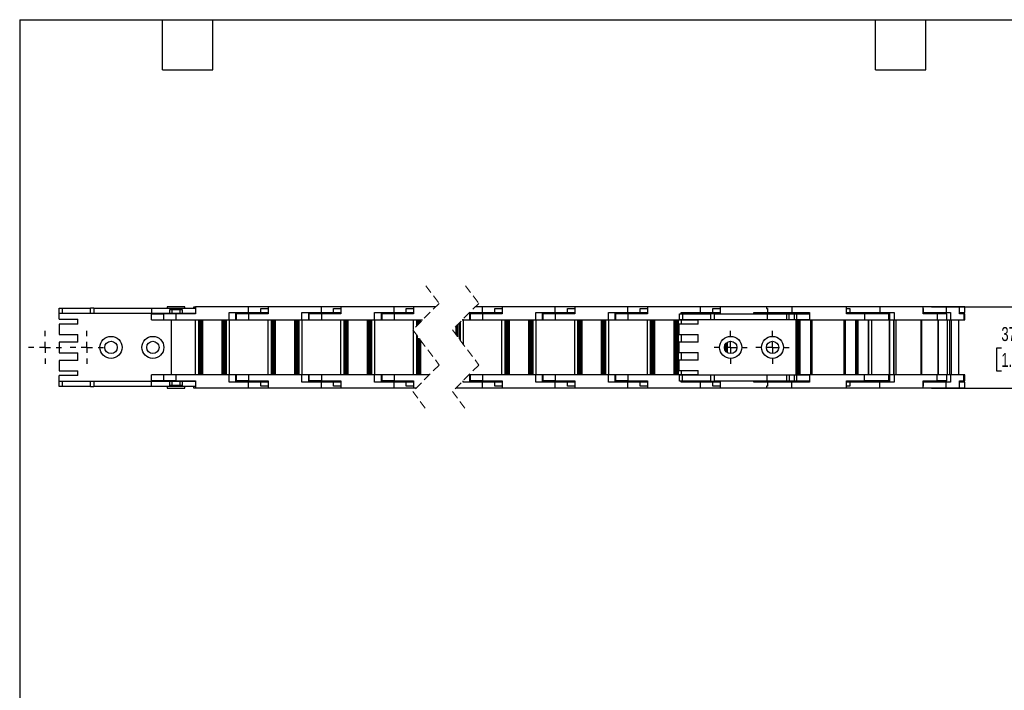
# Model space of a CAD drawing. Header units: millimetres. Extents: x 19 to 819, y 19 to 629.
# Tile 2 of 9: x 19 to 466, y 324 to 629. Entities that reach past the tile are written whole.
import ezdxf

# ---------------------------------------------------------------- set-up
doc = ezdxf.new("R2010")
doc.units = ezdxf.units.MM
doc.header["$LTSCALE"] = 3
doc.linetypes.add('CENTERX2', pattern=[20.32, 12.7, -2.54, 2.54, -2.54])
doc.linetypes.add('HIDDEN', pattern=[1.905, 1.27, -0.635])
doc.layers.add('CENTER', color=40, linetype='CENTERX2')
doc.layers.add('DIMENSIONS', color=140, linetype='Continuous', lineweight=25)
doc.layers.add('TEXT', color=140, linetype='Continuous', lineweight=25)
doc.styles.add('SLDTEXTSTYLE0', font='TXT', dxfattribs={"width": 0.7})
doc.dimstyles.new('SLDDIMSTYLE4', dxfattribs={"dimtxt": 6.474023, "dimasz": 9.906, "dimexe": 0, "dimexo": 0.0625, "dimgap": 1.618506, "dimtad": 0, "dimtih": 1, "dimtoh": 1, "dimrnd": 1e-09, "dimzin": 4, "dimdsep": 46, "dimtxsty": 'SLDTEXTSTYLE0', "dimsah": 1, "dimcen": 0.09, "dimadec": 0, "dimazin": 1, "dimtfac": 1, "dimtmove": 0, "dimatfit": 0, "dimfxl": 0, "dimfrac": 2, "dimtolj": 1, "dimtzin": 12, "dimarcsym": 0})

# ---------------------------------------------------------------- blocks, each defined once
blk = doc.blocks.new('_D_6')
at = {"layer": 'DIMENSIONS'}
for p, q in [((474.39, 498.21), (474.39, 517.26)), ((433.03, 498.21), (483.92, 498.21)), ((464.77, 479.31), (462.6, 479.31)), ((462.6, 479.31), (462.6, 469.02)), ((484.01, 479.31), (486.19, 479.31)), ((486.19, 479.31), (486.19, 469.02)), ((462.6, 469.02), (464.77, 469.02)), ((486.19, 469.02), (484.01, 469.02)), ((433.03, 461.21), (483.92, 461.21)), ((474.39, 461.21), (474.39, 442.16))]:
    blk.add_line(p, q, dxfattribs=at)
for points in [[(474.39, 498.21), (475.92, 508.12), (472.87, 508.12)], [(474.39, 461.21), (472.87, 451.3), (475.92, 451.3)]]:
    blk.add_solid(points, dxfattribs=at)
at = {"layer": 'DIMENSIONS', "char_height": 6.35, "attachment_point": 1, "style": 'SLDTEXTSTYLE0'}
for s, insert in [('37.0', (464.77, 488.94)), ('1.46', (464.77, 477.2))]:
    blk.add_mtext(s, dxfattribs=dict(at, insert=insert))
blk = doc.blocks.new('SW_CENTERMARKSYMBOL_1')
at = {"layer": 'CENTER', "color": 0}
for p, q in [((0, 5.08), (0, 7.54)), ((-5.08, 0), (-7.54, 0)), ((0, 0), (-2.54, 0)), ((0, 0), (0, 2.54)), ((0, 0), (0, -2.54)), ((0, 0), (2.54, 0)), ((5.08, 0), (7.54, 0)), ((0, -5.08), (0, -7.54))]:
    blk.add_line(p, q, dxfattribs=at)
blk = doc.blocks.new('SW_CENTERMARKSYMBOL_2')
at = {"layer": 'CENTER', "color": 0}
for p, q in [((0, 5.08), (0, 7.54)), ((-5.08, 0), (-7.54, 0)), ((0, 0), (-2.54, 0)), ((0, 0), (0, 2.54)), ((0, 0), (0, -2.54)), ((0, 0), (2.54, 0)), ((5.08, 0), (7.54, 0)), ((0, -5.08), (0, -7.54))]:
    blk.add_line(p, q, dxfattribs=at)
blk = doc.blocks.new('SW_CENTERMARKSYMBOL_3')
at = {"layer": 'CENTER', "color": 0}
for p, q in [((0, 5.08), (0, 7.54)), ((-5.08, 0), (-7.54, 0)), ((0, 0), (-2.54, 0)), ((0, 0), (0, 2.54)), ((0, 0), (0, -2.54)), ((0, 0), (2.54, 0)), ((5.08, 0), (7.54, 0)), ((0, -5.08), (0, -7.54))]:
    blk.add_line(p, q, dxfattribs=at)
blk = doc.blocks.new('SW_CENTERMARKSYMBOL_4')
at = {"layer": 'CENTER', "color": 0}
for p, q in [((0, 5.08), (0, 7.54)), ((-5.08, 0), (-7.54, 0)), ((0, 0), (-2.54, 0)), ((0, 0), (0, 2.54)), ((0, 0), (0, -2.54)), ((0, 0), (2.54, 0)), ((5.08, 0), (7.54, 0)), ((0, -5.08), (0, -7.54))]:
    blk.add_line(p, q, dxfattribs=at)

msp = doc.modelspace()

# ---------------------------------------------------------------- linework, layer by layer
at = {"color": 7, "linetype": 'HIDDEN', "lineweight": 18}
for p, q in [((203.507, 507.735), (209.507, 499.723)), ((221.507, 507.735), (227.507, 499.723)), ((209.507, 499.723), (197.507, 487.723)), ((227.507, 499.723), (215.507, 487.723)), ((197.507, 487.723), (209.507, 471.698)), ((215.507, 487.723), (227.507, 471.698)), ((209.507, 471.698), (197.507, 459.698)), ((227.507, 471.698), (215.507, 459.698)), ((197.507, 459.698), (203.507, 451.685)), ((215.507, 459.698), (221.507, 451.685))]:
    msp.add_line(p, q, dxfattribs=at)
for p, q in [((37.012, 495.21), (37.012, 497.56)), ((37.012, 497.56), (38.512, 497.56)), ((38.512, 495.21), (38.512, 497.56)), ((38.512, 497.56), (51.215, 497.56)), ((51.215, 495.21), (51.215, 497.56)), ((52.715, 497.56), (51.215, 497.56)), ((52.715, 497.56), (52.715, 495.21)), ((52.715, 497.56), (78.911, 497.56)), ((78.911, 497.56), (78.911, 495.21)), ((78.911, 497.56), (98.871, 497.56)), ((86.012, 498.21), (86.012, 497.56)), ((94.012, 498.21), (86.012, 498.21)), ((87.262, 496.96), (92.762, 496.96)), ((87.262, 495.21), (87.262, 496.96)), ((88.062, 496.96), (88.062, 495.21)), ((91.962, 495.21), (91.962, 496.96)), ((92.762, 496.96), (92.762, 495.21)), ((94.012, 497.56), (94.012, 498.21)), ((98.183, 497.56), (98.183, 498.21)), ((98.183, 498.21), (98.871, 498.21)), ((98.871, 498.21), (98.871, 494.91)), ((123.012, 498.21), (98.871, 498.21)), ((123.012, 495.51), (123.012, 498.21)), ((131.871, 498.21), (123.012, 498.21)), ((128.499, 497.41), (131.871, 497.41)), ((128.499, 495.51), (128.499, 497.41)), ((131.871, 498.21), (131.871, 494.91)), ((156.012, 498.21), (131.871, 498.21)), ((156.012, 495.51), (156.012, 498.21)), ((164.871, 498.21), (156.012, 498.21)), ((161.499, 497.41), (164.871, 497.41)), ((161.499, 495.51), (161.499, 497.41)), ((164.871, 498.21), (164.871, 494.91)), ((189.012, 498.21), (164.871, 498.21)), ((189.012, 495.51), (189.012, 498.21)), ((197.871, 498.21), (189.012, 498.21)), ((194.499, 497.41), (197.871, 497.41)), ((194.499, 495.51), (194.499, 497.41)), ((197.871, 498.21), (197.871, 494.91)), ((207.994, 498.21), (197.871, 498.21)), ((229.237, 498.21), (225.994, 498.21)), ((229.237, 495.51), (229.237, 498.21)), ((238.096, 498.21), (229.237, 498.21)), ((234.725, 497.41), (238.096, 497.41)), ((234.725, 495.51), (234.725, 497.41)), ((238.096, 498.21), (238.096, 494.91)), ((262.237, 498.21), (238.096, 498.21)), ((262.237, 495.51), (262.237, 498.21)), ((271.096, 498.21), (262.237, 498.21)), ((267.725, 497.41), (271.096, 497.41)), ((267.725, 495.51), (267.725, 497.41)), ((271.096, 498.21), (271.096, 494.91)), ((295.237, 498.21), (271.096, 498.21)), ((295.237, 495.51), (295.237, 498.21)), ((304.096, 498.21), (295.237, 498.21)), ((300.725, 497.41), (304.096, 497.41)), ((300.725, 495.51), (300.725, 497.41)), ((304.096, 498.21), (304.096, 494.91)), ((328.237, 498.21), (304.096, 498.21)), ((328.237, 495.51), (328.237, 498.21)), ((337.096, 498.21), (328.237, 498.21)), ((333.725, 497.41), (337.096, 497.41)), ((333.725, 495.51), (333.725, 497.41)), ((337.096, 498.21), (337.096, 495.01)), ((358.064, 498.21), (337.096, 498.21)), ((358.064, 498.21), (358.064, 497.41)), ((369.564, 498.21), (358.064, 498.21)), ((358.064, 497.41), (358.597, 497.41)), ((358.597, 497.41), (358.597, 495.51)), ((394.393, 498.21), (369.564, 498.21)), ((369.564, 498.21), (369.564, 495.51)), ((409.635, 498.21), (394.393, 498.21)), ((394.393, 494.91), (394.393, 498.21)), ((394.393, 497.41), (396.041, 497.41)), ((396.041, 497.41), (396.041, 495.51)), ((409.635, 498.21), (409.635, 495.51)), ((429.216, 498.21), (409.635, 498.21)), ((439.742, 498.21), (429.216, 498.21)), ((429.216, 494.91), (429.216, 498.21)), ((429.268, 497.41), (429.268, 495.51)), ((439.742, 498.21), (439.742, 495.51)), ((445.799, 498.21), (439.742, 498.21)), ((448.139, 498.21), (445.799, 498.21)), ((445.799, 494.91), (445.799, 498.21)), ((448.139, 495.51), (448.139, 498.21)), ((37.012, 495.21), (38.512, 495.21)), ((37.012, 492.46), (37.012, 495.21)), ((37.012, 492.46), (45.512, 492.46)), ((38.512, 495.21), (51.215, 495.21)), ((45.512, 490.31), (45.512, 492.46)), ((51.215, 495.21), (52.715, 495.21)), ((52.715, 495.21), (78.911, 495.21)), ((78.837, 492.21), (78.837, 494.91)), ((78.837, 494.91), (84.407, 494.91)), ((78.837, 492.21), (84.407, 492.21)), ((78.911, 495.21), (87.262, 495.21)), ((84.407, 494.91), (84.407, 492.21)), ((90.012, 494.91), (84.407, 494.91)), ((84.407, 492.21), (90.012, 492.21)), ((86.012, 495.21), (86.012, 494.91)), ((87.262, 495.21), (88.062, 495.21)), ((88.012, 467.21), (88.012, 492.21)), ((88.062, 495.21), (91.962, 495.21)), ((98.871, 494.91), (90.012, 494.91)), ((90.012, 494.91), (90.012, 492.21)), ((90.012, 492.21), (114.153, 492.21)), ((91.962, 495.21), (92.762, 495.21)), ((92.762, 495.21), (98.871, 495.21)), ((94.012, 494.91), (94.012, 495.21)), ((98.183, 494.91), (98.183, 495.21)), ((98.662, 492.21), (98.662, 467.21)), ((100.162, 492.21), (100.162, 467.21)), ((100.391, 492.21), (100.391, 467.21)), ((100.691, 467.21), (100.691, 492.21)), ((101.341, 467.21), (101.341, 492.21)), ((101.533, 492.21), (101.533, 467.21)), ((102.012, 492.21), (102.012, 467.21)), ((111.012, 467.21), (111.012, 492.21)), ((111.491, 467.21), (111.491, 492.21)), ((111.683, 492.21), (111.683, 467.21)), ((112.333, 492.21), (112.333, 467.21)), ((112.633, 467.21), (112.633, 492.21)), ((112.862, 492.21), (112.862, 467.21)), ((114.153, 495.51), (123.012, 495.51)), ((114.153, 492.21), (114.153, 495.51)), ((114.153, 492.21), (117.112, 492.21)), ((114.362, 467.21), (114.362, 492.21)), ((117.112, 495.51), (117.112, 492.21)), ((117.112, 494.91), (117.407, 494.91)), ((117.112, 492.21), (117.407, 492.21)), ((117.407, 494.91), (117.407, 492.21)), ((123.012, 494.91), (117.407, 494.91)), ((117.407, 492.21), (123.012, 492.21)), ((119.012, 495.51), (119.012, 494.91)), ((123.012, 495.51), (128.499, 495.51)), ((131.871, 494.91), (123.012, 494.91)), ((123.012, 494.91), (123.012, 492.21)), ((123.012, 492.21), (147.154, 492.21)), ((127.012, 494.91), (127.012, 495.51)), ((128.499, 495.51), (131.871, 495.51)), ((131.183, 494.91), (131.183, 495.51)), ((131.662, 492.21), (131.662, 467.21)), ((133.162, 492.21), (133.162, 467.21)), ((133.391, 492.21), (133.391, 467.21)), ((133.691, 467.21), (133.691, 492.21)), ((134.341, 467.21), (134.341, 492.21)), ((134.533, 492.21), (134.533, 467.21)), ((135.012, 492.21), (135.012, 467.21)), ((144.012, 467.21), (144.012, 492.21)), ((144.491, 467.21), (144.491, 492.21)), ((144.683, 492.21), (144.683, 467.21)), ((145.333, 492.21), (145.333, 467.21)), ((145.633, 467.21), (145.633, 492.21)), ((145.862, 492.21), (145.862, 467.21)), ((147.154, 495.51), (156.012, 495.51)), ((147.154, 492.21), (147.154, 495.51)), ((147.154, 492.21), (150.112, 492.21)), ((147.362, 467.21), (147.362, 492.21)), ((150.112, 495.51), (150.112, 492.21)), ((150.112, 494.91), (150.407, 494.91)), ((150.112, 492.21), (150.407, 492.21)), ((150.407, 494.91), (150.407, 492.21)), ((156.012, 494.91), (150.407, 494.91)), ((150.407, 492.21), (156.012, 492.21)), ((152.012, 495.51), (152.012, 494.91)), ((156.012, 495.51), (161.499, 495.51)), ((164.871, 494.91), (156.012, 494.91)), ((156.012, 494.91), (156.012, 492.21)), ((156.012, 492.21), (180.154, 492.21)), ((160.012, 494.91), (160.012, 495.51)), ((161.499, 495.51), (164.871, 495.51)), ((164.183, 494.91), (164.183, 495.51)), ((164.662, 492.21), (164.662, 467.21)), ((166.162, 492.21), (166.162, 467.21)), ((166.391, 492.21), (166.391, 467.21)), ((166.691, 467.21), (166.691, 492.21)), ((167.341, 467.21), (167.341, 492.21)), ((167.533, 492.21), (167.533, 467.21)), ((168.012, 492.21), (168.012, 467.21)), ((177.012, 467.21), (177.012, 492.21)), ((177.491, 467.21), (177.491, 492.21)), ((177.683, 492.21), (177.683, 467.21)), ((178.333, 492.21), (178.333, 467.21)), ((178.633, 467.21), (178.633, 492.21)), ((178.862, 492.21), (178.862, 467.21)), ((180.154, 495.51), (189.012, 495.51)), ((180.154, 492.21), (180.154, 495.51)), ((180.154, 492.21), (183.112, 492.21)), ((180.362, 467.21), (180.362, 492.21)), ((183.112, 495.51), (183.112, 492.21)), ((183.112, 494.91), (183.407, 494.91)), ((183.112, 492.21), (183.407, 492.21)), ((183.407, 494.91), (183.407, 492.21)), ((189.012, 494.91), (183.407, 494.91)), ((183.407, 492.21), (189.012, 492.21)), ((185.012, 495.51), (185.012, 494.91)), ((189.012, 495.51), (194.499, 495.51)), ((197.871, 494.91), (189.012, 494.91)), ((189.012, 494.91), (189.012, 492.21)), ((189.012, 492.21), (201.994, 492.21)), ((193.012, 494.91), (193.012, 495.51)), ((194.499, 495.51), (197.871, 495.51)), ((197.183, 494.91), (197.183, 495.51)), ((197.662, 492.21), (197.662, 487.878)), ((199.162, 492.21), (199.162, 489.378)), ((199.391, 492.21), (199.391, 489.607)), ((199.691, 489.907), (199.691, 492.21)), ((200.341, 490.557), (200.341, 492.21)), ((200.533, 492.21), (200.533, 490.749)), ((201.012, 492.21), (201.012, 491.228)), ((219.994, 492.21), (220.379, 492.21)), ((220.379, 492.21), (220.379, 492.595)), ((220.379, 492.21), (223.337, 492.21)), ((220.587, 480.938), (220.587, 492.21)), ((223.294, 495.51), (229.237, 495.51)), ((223.337, 495.51), (223.337, 492.21)), ((223.337, 494.91), (223.632, 494.91)), ((223.337, 492.21), (223.632, 492.21)), ((223.632, 494.91), (223.632, 492.21)), ((229.237, 494.91), (223.632, 494.91)), ((223.632, 492.21), (229.237, 492.21)), ((225.237, 495.51), (225.237, 494.91)), ((229.237, 495.51), (234.725, 495.51)), ((238.096, 494.91), (229.237, 494.91)), ((229.237, 494.91), (229.237, 492.21)), ((229.237, 492.21), (253.379, 492.21)), ((233.237, 494.91), (233.237, 495.51)), ((234.725, 495.51), (238.096, 495.51)), ((237.409, 494.91), (237.409, 495.51)), ((237.887, 492.21), (237.887, 467.21)), ((239.387, 492.21), (239.387, 467.21)), ((239.617, 492.21), (239.617, 467.21)), ((239.917, 467.21), (239.917, 492.21)), ((240.567, 467.21), (240.567, 492.21)), ((240.758, 492.21), (240.758, 467.21)), ((241.237, 492.21), (241.237, 467.21)), ((250.237, 467.21), (250.237, 492.21)), ((250.717, 467.21), (250.717, 492.21)), ((250.908, 492.21), (250.908, 467.21)), ((251.558, 492.21), (251.558, 467.21)), ((251.858, 467.21), (251.858, 492.21)), ((252.087, 492.21), (252.087, 467.21)), ((253.379, 495.51), (262.237, 495.51)), ((253.379, 492.21), (253.379, 495.51)), ((253.379, 492.21), (256.337, 492.21)), ((253.587, 467.21), (253.587, 492.21)), ((256.337, 495.51), (256.337, 492.21)), ((256.337, 494.91), (256.632, 494.91)), ((256.337, 492.21), (256.632, 492.21)), ((256.632, 494.91), (256.632, 492.21)), ((262.237, 494.91), (256.632, 494.91)), ((256.632, 492.21), (262.237, 492.21)), ((258.237, 495.51), (258.237, 494.91)), ((262.237, 495.51), (267.725, 495.51)), ((271.096, 494.91), (262.237, 494.91)), ((262.237, 494.91), (262.237, 492.21)), ((262.237, 492.21), (286.379, 492.21)), ((266.237, 494.91), (266.237, 495.51)), ((267.725, 495.51), (271.096, 495.51)), ((270.409, 494.91), (270.409, 495.51)), ((270.887, 492.21), (270.887, 467.21)), ((272.387, 492.21), (272.387, 467.21)), ((272.617, 492.21), (272.617, 467.21)), ((272.917, 467.21), (272.917, 492.21)), ((273.567, 467.21), (273.567, 492.21)), ((273.758, 492.21), (273.758, 467.21)), ((274.237, 492.21), (274.237, 467.21)), ((283.237, 467.21), (283.237, 492.21)), ((283.717, 467.21), (283.717, 492.21)), ((283.908, 492.21), (283.908, 467.21)), ((284.558, 492.21), (284.558, 467.21)), ((284.858, 467.21), (284.858, 492.21)), ((285.087, 492.21), (285.087, 467.21)), ((286.379, 495.51), (295.237, 495.51)), ((286.379, 492.21), (286.379, 495.51)), ((286.379, 492.21), (289.337, 492.21)), ((286.587, 467.21), (286.587, 492.21)), ((289.337, 495.51), (289.337, 492.21)), ((289.337, 494.91), (289.632, 494.91)), ((289.337, 492.21), (289.632, 492.21)), ((289.632, 494.91), (289.632, 492.21)), ((295.237, 494.91), (289.632, 494.91)), ((289.632, 492.21), (295.237, 492.21)), ((291.237, 495.51), (291.237, 494.91)), ((295.237, 495.51), (300.725, 495.51)), ((304.096, 494.91), (295.237, 494.91)), ((295.237, 494.91), (295.237, 492.21)), ((295.237, 492.21), (319.379, 492.21)), ((299.237, 494.91), (299.237, 495.51)), ((300.725, 495.51), (304.096, 495.51)), ((303.409, 494.91), (303.409, 495.51)), ((303.887, 492.21), (303.887, 467.21)), ((305.387, 492.21), (305.387, 467.21)), ((305.617, 492.21), (305.617, 467.21)), ((305.917, 467.21), (305.917, 492.21)), ((306.567, 467.21), (306.567, 492.21)), ((306.758, 492.21), (306.758, 467.21)), ((307.237, 492.21), (307.237, 467.21)), ((316.237, 467.21), (316.237, 492.21)), ((316.717, 467.21), (316.717, 492.21)), ((316.908, 492.21), (316.908, 467.21)), ((317.558, 492.21), (317.558, 467.21)), ((317.858, 467.21), (317.858, 492.21)), ((318.087, 492.21), (318.087, 467.21)), ((318.564, 492.41), (318.564, 495.01)), ((318.564, 495.01), (320.064, 495.01)), ((318.564, 492.41), (320.064, 492.41)), ((319.379, 495.51), (328.237, 495.51)), ((319.379, 495.01), (319.379, 495.51)), ((319.379, 492.21), (319.379, 492.41)), ((319.379, 492.21), (322.337, 492.21)), ((319.587, 490.26), (319.587, 492.21)), ((320.064, 495.01), (320.064, 492.41)), ((320.064, 495.01), (332.8, 495.01)), ((320.064, 492.41), (332.8, 492.41)), ((322.337, 495.51), (322.337, 495.01)), ((322.337, 492.41), (322.337, 492.21)), ((322.337, 492.21), (322.632, 492.21)), ((322.632, 492.41), (322.632, 492.21)), ((322.632, 492.21), (327.064, 492.21)), ((324.237, 495.51), (324.237, 495.01)), ((327.064, 490.26), (327.064, 492.41)), ((328.237, 495.51), (333.725, 495.51)), ((332.237, 495.01), (332.237, 495.51)), ((332.8, 492.41), (332.8, 495.01)), ((334.3, 495.01), (332.8, 495.01)), ((332.8, 492.41), (334.3, 492.41)), ((333.725, 495.51), (337.096, 495.51)), ((334.3, 495.01), (334.3, 492.41)), ((334.3, 495.01), (358.496, 495.01)), ((334.3, 492.41), (358.496, 492.41)), ((336.409, 495.01), (336.409, 495.51)), ((352.379, 495.51), (358.597, 495.51)), ((352.379, 495.01), (352.379, 495.51)), ((355.337, 495.51), (355.337, 495.01)), ((357.237, 495.51), (357.237, 495.01)), ((358.496, 495.01), (358.496, 492.41)), ((358.496, 495.01), (367.418, 495.01)), ((358.496, 492.41), (367.418, 492.41)), ((358.597, 495.51), (369.564, 495.51)), ((365.237, 495.01), (365.237, 495.51)), ((365.664, 495.51), (365.664, 495.01)), ((367.418, 492.41), (367.418, 495.01)), ((367.418, 495.01), (368.439, 495.01)), ((367.418, 492.41), (368.439, 492.41)), ((368.439, 492.41), (368.439, 495.01)), ((368.439, 495.01), (370.689, 495.01)), ((368.439, 492.41), (370.689, 492.41)), ((369.564, 495.51), (377.735, 495.51)), ((370.689, 495.01), (370.689, 492.41)), ((370.689, 495.01), (371.764, 495.01)), ((370.689, 492.41), (371.764, 492.41)), ((371.564, 467.01), (371.564, 492.41)), ((371.564, 492.21), (375.464, 492.21)), ((371.617, 492.21), (371.617, 467.21)), ((371.764, 495.01), (371.764, 492.41)), ((371.764, 495.01), (377.735, 495.01)), ((371.764, 492.41), (377.735, 492.41)), ((371.917, 467.21), (371.917, 492.21)), ((372.567, 467.21), (372.567, 492.21)), ((372.758, 492.21), (372.758, 467.21)), ((373.237, 492.21), (373.237, 467.21)), ((373.464, 495.01), (373.464, 495.51)), ((375.464, 495.51), (375.464, 495.01)), ((375.464, 492.41), (375.464, 492.21)), ((375.464, 492.21), (377.735, 492.21)), ((377.735, 495.51), (377.735, 492.21)), ((377.735, 492.21), (402.564, 492.21)), ((378.214, 467.21), (378.214, 492.21)), ((378.714, 492.21), (378.714, 467.21)), ((393.414, 467.21), (393.414, 492.21)), ((393.914, 492.21), (393.914, 467.21)), ((394.393, 495.51), (396.041, 495.51)), ((402.564, 494.91), (394.393, 494.91)), ((396.041, 495.51), (409.635, 495.51)), ((396.601, 495.51), (396.601, 494.91)), ((398.473, 492.21), (398.473, 467.21)), ((398.564, 495.51), (398.564, 494.91)), ((398.631, 467.21), (398.631, 492.21)), ((399.203, 467.21), (399.203, 492.21)), ((399.294, 492.21), (399.294, 467.21)), ((399.558, 492.21), (399.558, 467.21)), ((402.564, 494.91), (402.564, 492.21)), ((413.739, 494.91), (402.564, 494.91)), ((402.564, 492.21), (413.739, 492.21)), ((404.354, 492.21), (404.354, 467.21)), ((404.499, 492.21), (404.499, 467.21)), ((405.793, 492.21), (405.793, 467.21)), ((406.564, 494.91), (406.564, 495.51)), ((408.017, 495.51), (408.017, 494.91)), ((409.635, 495.51), (416.079, 495.51)), ((413.239, 494.91), (413.239, 495.51)), ((413.739, 492.21), (413.739, 494.91)), ((413.739, 492.21), (414.083, 492.21)), ((413.924, 467.21), (413.924, 492.21)), ((414.083, 492.21), (414.083, 495.51)), ((414.083, 492.21), (416.079, 492.21)), ((414.187, 467.21), (414.187, 492.21)), ((415.802, 492.21), (415.802, 467.21)), ((416.079, 495.51), (416.079, 492.21)), ((416.079, 492.21), (435.66, 492.21)), ((416.119, 467.21), (416.119, 492.21)), ((416.82, 492.21), (416.82, 467.21)), ((428.414, 467.21), (428.414, 492.21)), ((428.606, 467.21), (428.606, 492.21)), ((429.216, 495.51), (429.268, 495.51)), ((435.66, 494.91), (429.216, 494.91)), ((429.268, 495.51), (439.742, 495.51)), ((432.59, 494.91), (432.59, 495.51)), ((433.705, 494.91), (433.705, 495.51)), ((435.66, 494.91), (435.66, 492.21)), ((440.09, 494.91), (435.66, 494.91)), ((435.66, 492.21), (440.09, 492.21)), ((435.718, 494.91), (435.718, 495.51)), ((435.927, 492.21), (435.927, 467.21)), ((436.055, 492.21), (436.055, 467.21)), ((439.742, 495.51), (441.735, 495.51)), ((440.09, 492.21), (440.09, 494.91)), ((440.09, 492.21), (441.735, 492.21)), ((440.185, 492.21), (440.185, 467.21)), ((441.319, 467.21), (441.319, 492.21)), ((441.735, 495.51), (441.735, 492.21)), ((441.735, 492.21), (447.792, 492.21)), ((441.926, 492.21), (441.926, 467.21)), ((445.511, 467.21), (445.511, 492.21)), ((445.527, 467.21), (445.527, 492.21)), ((445.799, 495.51), (448.139, 495.51)), ((447.792, 494.91), (445.799, 494.91)), ((447.792, 494.91), (447.792, 492.21)), ((448.139, 494.91), (447.792, 494.91)), ((447.792, 492.21), (448.139, 492.21)), ((448.139, 492.21), (448.139, 494.91)), ((37.012, 490.31), (37.012, 485.61)), ((45.512, 490.31), (37.012, 490.31)), ((197.662, 487.516), (197.662, 467.21)), ((217.237, 485.412), (217.237, 489.453)), ((217.717, 484.772), (217.717, 489.933)), ((217.908, 490.124), (217.908, 484.516)), ((218.558, 490.774), (218.558, 483.648)), ((218.858, 483.247), (218.858, 491.074)), ((219.087, 491.303), (219.087, 482.941)), ((318.364, 490.26), (318.364, 485.56)), ((327.064, 490.26), (318.364, 490.26)), ((37.012, 485.61), (45.512, 485.61)), ((45.512, 482.11), (45.512, 485.61)), ((199.162, 485.513), (199.162, 467.21)), ((199.391, 485.206), (199.391, 467.21)), ((199.691, 467.21), (199.691, 484.806)), ((200.341, 467.21), (200.341, 483.938)), ((200.533, 483.682), (200.533, 467.21)), ((201.012, 483.042), (201.012, 467.21)), ((318.364, 485.56), (327.064, 485.56)), ((319.587, 482.06), (319.587, 485.56)), ((327.064, 482.06), (327.064, 485.56)), ((37.012, 482.11), (37.012, 477.31)), ((45.512, 482.11), (37.012, 482.11)), ((318.364, 482.06), (318.364, 477.36)), ((327.064, 482.06), (318.364, 482.06)), ((339.567, 478.11), (339.567, 481.31)), ((339.758, 481.555), (339.758, 477.865)), ((340.237, 481.989), (340.237, 477.432)), ((37.012, 477.31), (45.512, 477.31)), ((45.512, 473.81), (45.512, 477.31)), ((318.364, 477.36), (327.064, 477.36)), ((319.587, 473.86), (319.587, 477.36)), ((327.064, 473.86), (327.064, 477.36)), ((37.012, 473.81), (37.012, 469.11)), ((45.512, 473.81), (37.012, 473.81)), ((318.364, 473.86), (318.364, 469.16)), ((327.064, 473.86), (318.364, 473.86)), ((37.012, 469.11), (45.512, 469.11)), ((45.512, 466.96), (37.012, 466.96)), ((37.012, 464.21), (37.012, 466.96)), ((45.512, 466.96), (45.512, 469.11)), ((78.837, 464.51), (78.837, 467.21)), ((84.407, 467.21), (78.837, 467.21)), ((84.407, 467.21), (84.407, 464.51)), ((90.012, 467.21), (84.407, 467.21)), ((90.012, 467.21), (90.012, 464.51)), ((114.153, 467.21), (90.012, 467.21)), ((114.153, 463.91), (114.153, 467.21)), ((117.112, 467.21), (114.153, 467.21)), ((117.112, 467.21), (117.112, 463.91)), ((117.407, 467.21), (117.112, 467.21)), ((117.407, 467.21), (117.407, 464.51)), ((123.012, 467.21), (117.407, 467.21)), ((123.012, 467.21), (123.012, 464.51)), ((147.154, 467.21), (123.012, 467.21)), ((147.154, 463.91), (147.154, 467.21)), ((150.112, 467.21), (147.154, 467.21)), ((150.112, 467.21), (150.112, 463.91)), ((150.407, 467.21), (150.112, 467.21)), ((150.407, 467.21), (150.407, 464.51)), ((156.012, 467.21), (150.407, 467.21)), ((156.012, 467.21), (156.012, 464.51)), ((180.154, 467.21), (156.012, 467.21)), ((180.154, 463.91), (180.154, 467.21)), ((183.112, 467.21), (180.154, 467.21)), ((183.112, 467.21), (183.112, 463.91)), ((183.407, 467.21), (183.112, 467.21)), ((183.407, 467.21), (183.407, 464.51)), ((189.012, 467.21), (183.407, 467.21)), ((189.012, 467.21), (189.012, 464.51)), ((205.019, 467.21), (189.012, 467.21)), ((223.337, 467.21), (223.019, 467.21)), ((223.337, 467.21), (223.337, 463.91)), ((223.632, 467.21), (223.337, 467.21)), ((223.632, 467.21), (223.632, 464.51)), ((229.237, 467.21), (223.632, 467.21)), ((229.237, 467.21), (229.237, 464.51)), ((253.379, 467.21), (229.237, 467.21)), ((253.379, 463.91), (253.379, 467.21)), ((256.337, 467.21), (253.379, 467.21)), ((256.337, 467.21), (256.337, 463.91)), ((256.632, 467.21), (256.337, 467.21)), ((256.632, 467.21), (256.632, 464.51)), ((262.237, 467.21), (256.632, 467.21)), ((262.237, 467.21), (262.237, 464.51)), ((286.379, 467.21), (262.237, 467.21)), ((286.379, 463.91), (286.379, 467.21)), ((289.337, 467.21), (286.379, 467.21)), ((289.337, 467.21), (289.337, 463.91)), ((289.632, 467.21), (289.337, 467.21)), ((289.632, 467.21), (289.632, 464.51)), ((295.237, 467.21), (289.632, 467.21)), ((295.237, 467.21), (295.237, 464.51)), ((319.379, 467.21), (295.237, 467.21)), ((318.364, 469.16), (327.064, 469.16)), ((318.564, 464.41), (318.564, 467.01)), ((320.064, 467.01), (318.564, 467.01)), ((319.379, 467.01), (319.379, 467.21)), ((322.337, 467.21), (319.379, 467.21)), ((319.587, 467.21), (319.587, 469.16)), ((320.064, 464.41), (320.064, 467.01)), ((332.8, 467.01), (320.064, 467.01)), ((322.337, 467.21), (322.337, 467.01)), ((322.632, 467.21), (322.337, 467.21)), ((322.632, 467.21), (322.632, 467.01)), ((327.064, 467.21), (322.632, 467.21)), ((327.064, 467.01), (327.064, 469.16)), ((332.8, 464.41), (332.8, 467.01)), ((334.3, 467.01), (332.8, 467.01)), ((334.3, 467.01), (334.3, 464.41)), ((358.496, 467.01), (334.3, 467.01)), ((358.496, 464.41), (358.496, 467.01)), ((367.418, 467.01), (358.496, 467.01)), ((367.418, 464.41), (367.418, 467.01)), ((368.439, 467.01), (367.418, 467.01)), ((368.439, 467.01), (368.439, 464.41)), ((370.689, 467.01), (368.439, 467.01)), ((370.689, 467.01), (370.689, 464.41)), ((371.764, 467.01), (370.689, 467.01)), ((375.464, 467.21), (371.564, 467.21)), ((371.764, 467.01), (371.764, 464.41)), ((377.735, 467.01), (371.764, 467.01)), ((375.464, 467.21), (375.464, 467.01)), ((377.735, 467.21), (375.464, 467.21)), ((377.735, 467.21), (377.735, 463.91)), ((402.564, 467.21), (377.735, 467.21)), ((402.564, 464.51), (402.564, 467.21)), ((413.739, 467.21), (402.564, 467.21)), ((414.083, 467.21), (413.739, 467.21)), ((413.739, 464.51), (413.739, 467.21)), ((414.083, 463.91), (414.083, 467.21)), ((416.079, 467.21), (414.083, 467.21)), ((416.079, 467.21), (416.079, 463.91)), ((435.66, 467.21), (416.079, 467.21)), ((435.66, 464.51), (435.66, 467.21)), ((440.09, 467.21), (435.66, 467.21)), ((440.09, 464.51), (440.09, 467.21)), ((441.735, 467.21), (440.09, 467.21)), ((441.735, 467.21), (441.735, 463.91)), ((447.792, 467.21), (441.735, 467.21)), ((447.792, 464.51), (447.792, 467.21)), ((448.139, 467.21), (447.792, 467.21)), ((448.139, 464.51), (448.139, 467.21)), ((37.012, 461.86), (37.012, 464.21)), ((38.512, 464.21), (37.012, 464.21)), ((38.512, 461.86), (37.012, 461.86)), ((38.512, 461.86), (38.512, 464.21)), ((51.215, 464.21), (38.512, 464.21)), ((51.215, 461.86), (38.512, 461.86)), ((51.215, 461.86), (51.215, 464.21)), ((52.715, 464.21), (51.215, 464.21)), ((51.215, 461.86), (52.715, 461.86)), ((52.715, 464.21), (52.715, 461.86)), ((78.911, 464.21), (52.715, 464.21)), ((78.911, 461.86), (52.715, 461.86)), ((84.407, 464.51), (78.837, 464.51)), ((87.262, 464.21), (78.911, 464.21)), ((78.911, 461.86), (78.911, 464.21)), ((98.871, 461.86), (78.911, 461.86)), ((90.012, 464.51), (84.407, 464.51)), ((86.012, 464.51), (86.012, 464.21)), ((86.012, 461.86), (86.012, 461.21)), ((86.012, 461.21), (94.012, 461.21)), ((87.262, 462.46), (87.262, 464.21)), ((88.062, 464.21), (87.262, 464.21)), ((92.762, 462.46), (87.262, 462.46)), ((88.062, 464.21), (88.062, 462.46)), ((91.962, 464.21), (88.062, 464.21)), ((90.012, 464.51), (98.871, 464.51)), ((91.962, 462.46), (91.962, 464.21)), ((92.762, 464.21), (91.962, 464.21)), ((92.762, 464.21), (92.762, 462.46)), ((98.871, 464.21), (92.762, 464.21)), ((94.012, 464.21), (94.012, 464.51)), ((94.012, 461.21), (94.012, 461.86)), ((98.183, 464.21), (98.183, 464.51)), ((98.183, 461.21), (98.183, 461.86)), ((98.871, 461.21), (98.183, 461.21)), ((98.871, 464.51), (98.871, 461.21)), ((123.012, 461.21), (98.871, 461.21)), ((123.012, 463.91), (114.153, 463.91)), ((117.407, 464.51), (117.112, 464.51)), ((123.012, 464.51), (117.407, 464.51)), ((119.012, 464.51), (119.012, 463.91)), ((123.012, 464.51), (131.871, 464.51)), ((123.012, 461.21), (123.012, 463.91)), ((128.499, 463.91), (123.012, 463.91)), ((131.871, 461.21), (123.012, 461.21)), ((127.012, 463.91), (127.012, 464.51)), ((128.499, 462.01), (128.499, 463.91)), ((131.871, 463.91), (128.499, 463.91)), ((131.871, 462.01), (128.499, 462.01)), ((131.183, 463.91), (131.183, 464.51)), ((131.871, 464.51), (131.871, 461.21)), ((156.012, 461.21), (131.871, 461.21)), ((156.012, 463.91), (147.154, 463.91)), ((150.407, 464.51), (150.112, 464.51)), ((156.012, 464.51), (150.407, 464.51)), ((152.012, 464.51), (152.012, 463.91)), ((156.012, 464.51), (164.871, 464.51)), ((156.012, 461.21), (156.012, 463.91)), ((161.499, 463.91), (156.012, 463.91)), ((164.871, 461.21), (156.012, 461.21)), ((160.012, 463.91), (160.012, 464.51)), ((161.499, 462.01), (161.499, 463.91)), ((164.871, 463.91), (161.499, 463.91)), ((164.871, 462.01), (161.499, 462.01)), ((164.183, 463.91), (164.183, 464.51)), ((164.871, 464.51), (164.871, 461.21)), ((189.012, 461.21), (164.871, 461.21)), ((189.012, 463.91), (180.154, 463.91)), ((183.407, 464.51), (183.112, 464.51)), ((189.012, 464.51), (183.407, 464.51)), ((185.012, 464.51), (185.012, 463.91)), ((189.012, 464.51), (197.871, 464.51)), ((189.012, 461.21), (189.012, 463.91)), ((194.499, 463.91), (189.012, 463.91)), ((197.871, 461.21), (189.012, 461.21)), ((193.012, 463.91), (193.012, 464.51)), ((194.499, 462.01), (194.499, 463.91)), ((197.871, 463.91), (194.499, 463.91)), ((197.871, 462.01), (194.499, 462.01)), ((197.183, 463.91), (197.183, 464.51)), ((197.871, 464.51), (197.871, 461.21)), ((199.019, 461.21), (197.871, 461.21)), ((229.237, 461.21), (217.019, 461.21)), ((220.379, 463.91), (220.379, 464.57)), ((229.237, 463.91), (220.379, 463.91)), ((223.632, 464.51), (223.337, 464.51)), ((229.237, 464.51), (223.632, 464.51)), ((225.237, 464.51), (225.237, 463.91)), ((229.237, 464.51), (238.096, 464.51)), ((229.237, 461.21), (229.237, 463.91)), ((234.725, 463.91), (229.237, 463.91)), ((238.096, 461.21), (229.237, 461.21)), ((233.237, 463.91), (233.237, 464.51)), ((234.725, 462.01), (234.725, 463.91)), ((238.096, 463.91), (234.725, 463.91)), ((238.096, 462.01), (234.725, 462.01)), ((237.409, 463.91), (237.409, 464.51)), ((238.096, 464.51), (238.096, 461.21)), ((262.237, 461.21), (238.096, 461.21)), ((262.237, 463.91), (253.379, 463.91)), ((256.632, 464.51), (256.337, 464.51)), ((262.237, 464.51), (256.632, 464.51)), ((258.237, 464.51), (258.237, 463.91)), ((262.237, 464.51), (271.096, 464.51)), ((262.237, 461.21), (262.237, 463.91)), ((267.725, 463.91), (262.237, 463.91)), ((271.096, 461.21), (262.237, 461.21)), ((266.237, 463.91), (266.237, 464.51)), ((267.725, 462.01), (267.725, 463.91)), ((271.096, 463.91), (267.725, 463.91)), ((271.096, 462.01), (267.725, 462.01)), ((270.409, 463.91), (270.409, 464.51)), ((271.096, 464.51), (271.096, 461.21)), ((295.237, 461.21), (271.096, 461.21)), ((295.237, 463.91), (286.379, 463.91)), ((289.632, 464.51), (289.337, 464.51)), ((295.237, 464.51), (289.632, 464.51)), ((291.237, 464.51), (291.237, 463.91)), ((295.237, 464.51), (304.096, 464.51)), ((295.237, 461.21), (295.237, 463.91)), ((300.725, 463.91), (295.237, 463.91)), ((304.096, 461.21), (295.237, 461.21)), ((299.237, 463.91), (299.237, 464.51)), ((300.725, 462.01), (300.725, 463.91)), ((304.096, 463.91), (300.725, 463.91)), ((304.096, 462.01), (300.725, 462.01)), ((303.409, 463.91), (303.409, 464.51)), ((304.096, 464.51), (304.096, 461.21)), ((328.237, 461.21), (304.096, 461.21)), ((320.064, 464.41), (318.564, 464.41)), ((319.379, 463.91), (319.379, 464.41)), ((328.237, 463.91), (319.379, 463.91)), ((332.8, 464.41), (320.064, 464.41)), ((322.337, 464.41), (322.337, 463.91)), ((324.237, 464.41), (324.237, 463.91)), ((328.237, 461.21), (328.237, 463.91)), ((333.725, 463.91), (328.237, 463.91)), ((337.096, 461.21), (328.237, 461.21)), ((332.237, 463.91), (332.237, 464.41)), ((332.8, 464.41), (334.3, 464.41)), ((333.725, 462.01), (333.725, 463.91)), ((337.096, 463.91), (333.725, 463.91)), ((337.096, 462.01), (333.725, 462.01)), ((358.496, 464.41), (334.3, 464.41)), ((336.409, 463.91), (336.409, 464.41)), ((337.096, 464.41), (337.096, 461.21)), ((358.064, 461.21), (337.096, 461.21)), ((352.379, 463.91), (352.379, 464.41)), ((358.597, 463.91), (352.379, 463.91)), ((355.337, 464.41), (355.337, 463.91)), ((357.237, 464.41), (357.237, 463.91)), ((358.064, 462.01), (358.064, 461.21)), ((358.597, 462.01), (358.064, 462.01)), ((369.564, 461.21), (358.064, 461.21)), ((367.418, 464.41), (358.496, 464.41)), ((358.597, 463.91), (358.597, 462.01)), ((369.564, 463.91), (358.597, 463.91)), ((365.237, 463.91), (365.237, 464.41)), ((365.664, 464.41), (365.664, 463.91)), ((368.439, 464.41), (367.418, 464.41)), ((370.689, 464.41), (368.439, 464.41)), ((369.564, 461.21), (369.564, 463.91)), ((377.735, 463.91), (369.564, 463.91)), ((394.393, 461.21), (369.564, 461.21)), ((371.764, 464.41), (370.689, 464.41)), ((377.735, 464.41), (371.764, 464.41)), ((373.464, 463.91), (373.464, 464.41)), ((375.464, 464.41), (375.464, 463.91)), ((394.393, 464.51), (402.564, 464.51)), ((394.393, 461.21), (394.393, 464.51)), ((396.041, 463.91), (394.393, 463.91)), ((396.041, 462.01), (394.393, 462.01)), ((409.635, 461.21), (394.393, 461.21)), ((396.041, 463.91), (396.041, 462.01)), ((409.635, 463.91), (396.041, 463.91)), ((396.601, 464.51), (396.601, 463.91)), ((398.564, 464.51), (398.564, 463.91)), ((413.739, 464.51), (402.564, 464.51)), ((406.564, 463.91), (406.564, 464.51)), ((408.017, 464.51), (408.017, 463.91)), ((409.635, 461.21), (409.635, 463.91)), ((416.079, 463.91), (409.635, 463.91)), ((429.216, 461.21), (409.635, 461.21)), ((413.239, 463.91), (413.239, 464.51)), ((429.216, 464.51), (435.66, 464.51)), ((429.216, 461.21), (429.216, 464.51)), ((429.268, 463.91), (429.216, 463.91)), ((439.742, 461.21), (429.216, 461.21)), ((439.742, 463.91), (429.268, 463.91)), ((429.268, 463.91), (429.268, 462.01)), ((432.59, 463.91), (432.59, 464.51)), ((433.705, 463.91), (433.705, 464.51)), ((440.09, 464.51), (435.66, 464.51)), ((435.718, 463.91), (435.718, 464.51)), ((439.742, 461.21), (439.742, 463.91)), ((441.735, 463.91), (439.742, 463.91)), ((445.799, 461.21), (439.742, 461.21)), ((445.799, 464.51), (447.792, 464.51)), ((445.799, 461.21), (445.799, 464.51)), ((448.139, 463.91), (445.799, 463.91)), ((448.139, 461.21), (445.799, 461.21)), ((448.139, 464.51), (447.792, 464.51)), ((448.139, 461.21), (448.139, 463.91))]:
    msp.add_line(p, q)
for centre, radius in [((60.512, 479.71), 5), ((79.512, 479.71), 5), ((341.864, 479.71), 5), ((360.864, 479.71), 5), ((60.512, 479.71), 2.8), ((79.512, 479.71), 2.8), ((341.864, 479.71), 2.8), ((360.864, 479.71), 2.8)]:
    msp.add_circle(centre, radius)
at = {"layer": 'TEXT'}
for p, q in [((19.05, 628.65), (819.15, 628.65)), ((19.05, 628.65), (19.05, 19.05)), ((83.82, 605.79), (83.82, 628.65)), ((106.68, 605.79), (106.68, 628.65)), ((407.67, 605.79), (407.67, 628.65)), ((430.53, 605.79), (430.53, 628.65)), ((83.82, 605.79), (106.68, 605.79)), ((407.67, 605.79), (430.53, 605.79))]:
    msp.add_line(p, q, dxfattribs=at)

# ---------------------------------------------------------------- block references
at = {"layer": 'CENTER'}
for name, p in [('SW_CENTERMARKSYMBOL_1', (30.551, 479.71)), ('SW_CENTERMARKSYMBOL_2', (49.551, 479.71)), ('SW_CENTERMARKSYMBOL_3', (341.864, 479.71)), ('SW_CENTERMARKSYMBOL_4', (360.864, 479.71))]:
    msp.add_blockref(name, p, dxfattribs=at)

# ---------------------------------------------------------------- dimensions: what is measured, and where the dimension line sits
at = {"layer": 'DIMENSIONS'}
dim = msp.add_linear_dim(base=(474.394, 461.21), p1=(429.216, 498.21), p2=(429.216, 461.21), angle=90, dimstyle='SLDDIMSTYLE4', dxfattribs=at)
dim.commit()
dim.dimension.update_dxf_attribs({"geometry": '_D_6', "text_midpoint": (474.394, 479.307), "dimtype": 160})

doc.saveas('drawing.dxf')
